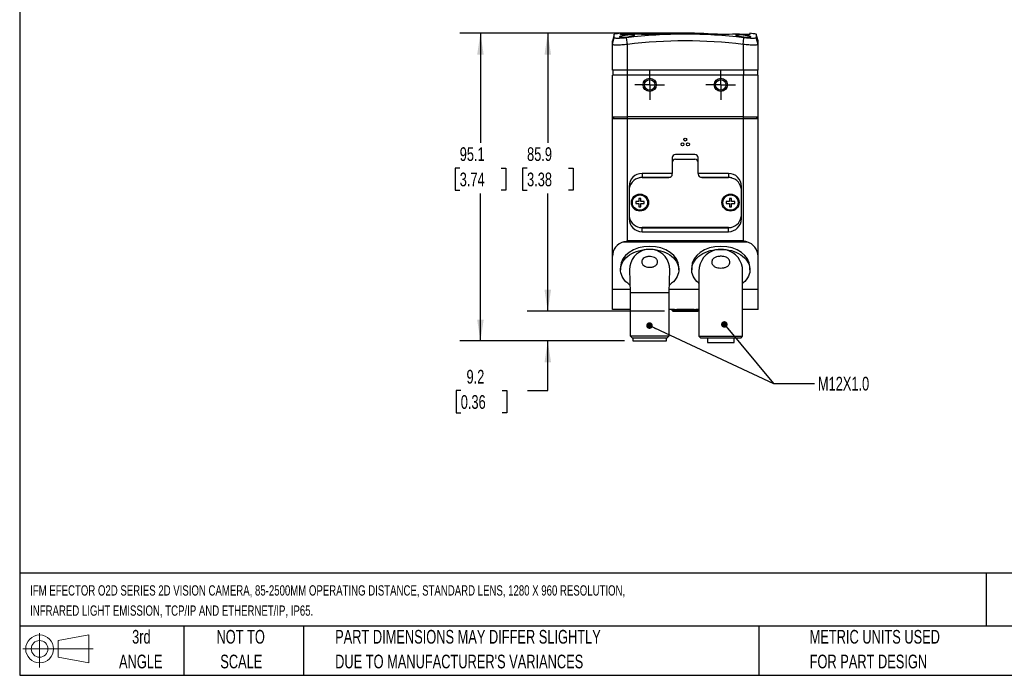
# Model space of a CAD drawing. Header units: millimetres. Extents: x 6 to 273, y 6 to 210.
# Tile 1 of 4: x 6 to 159, y 6 to 108. Entities that reach past the tile are written whole.
import ezdxf

# ---------------------------------------------------------------- set-up
doc = ezdxf.new("R2010")
doc.units = ezdxf.units.MM
doc.linetypes.add('CENTERX2', pattern=[20.32, 12.7, -2.54, 2.54, -2.54])
doc.layers.add('CENTER', color=40, linetype='CENTERX2')
doc.layers.add('DIMENSIONS', color=140, linetype='Continuous', lineweight=25)
doc.layers.add('TEXT', color=140, linetype='Continuous', lineweight=25)
doc.styles.add('SLDTEXTSTYLE0', font='TXT', dxfattribs={"width": 0.7})
doc.dimstyles.new('SLDDIMSTYLE0', dxfattribs={"dimtxt": 2.158008, "dimasz": 3.302, "dimexe": 0, "dimexo": 0.0625, "dimgap": 0.539502, "dimtad": 0, "dimtih": 1, "dimtoh": 1, "dimlfac": 2, "dimrnd": 1e-09, "dimzin": 12, "dimdsep": 46, "dimtxsty": 'SLDTEXTSTYLE0', "dimsah": 1, "dimcen": 0.09, "dimadec": 0, "dimazin": 3, "dimtfac": 1, "dimtofl": 0, "dimtmove": 0, "dimatfit": 3, "dimfxl": 0, "dimfrac": 2, "dimtolj": 1, "dimtzin": 12, "dimarcsym": 0})
doc.dimstyles.new('SLDDIMSTYLE1', dxfattribs={"dimtxt": 2.158008, "dimasz": 3.302, "dimexe": 0, "dimexo": 0.0625, "dimgap": 0.539502, "dimtad": 0, "dimtih": 1, "dimtoh": 1, "dimlfac": 2, "dimrnd": 1e-09, "dimzin": 12, "dimdsep": 46, "dimtxsty": 'SLDTEXTSTYLE0', "dimsah": 1, "dimcen": 0.09, "dimadec": 0, "dimazin": 3, "dimtfac": 1, "dimtmove": 0, "dimatfit": 0, "dimfxl": 0, "dimfrac": 2, "dimtolj": 1, "dimtzin": 12, "dimarcsym": 0})
doc.dimstyles.new('SLDDIMSTYLE2', dxfattribs={"dimtxt": 0.18, "dimasz": 1.016, "dimexe": 0, "dimexo": 0.0625, "dimgap": 0, "dimtad": 0, "dimtih": 1, "dimtoh": 1, "dimdec": 0, "dimrnd": 1e-09, "dimzin": 0, "dimdsep": 46, "dimtxsty": 'Standard', "dimblk1": 'DOT', "dimblk2": 'DOT', "dimsah": 1, "dimcen": 0.09, "dimadec": 0, "dimazin": 0, "dimtfac": 1.016, "dimtdec": 0, "dimtofl": 0, "dimtmove": 0, "dimatfit": 3, "dimldrblk": 'DOT', "dimfxl": 0, "dimfrac": 2, "dimtolj": 1, "dimtzin": 0, "dimarcsym": 0})

# ---------------------------------------------------------------- blocks, each defined once
blk = doc.blocks.new('Block11')
at = {"color": 7, "linetype": 'Continuous', "lineweight": 18}
for p, q in [((2.59, 5.31), (2.59, 0)), ((5.48, 4.17), (10.18, 5.03)), ((10.18, 5.03), (10.18, 0.73)), ((5.48, 1.6), (5.48, 4.17)), ((0, 2.88), (10.87, 2.88)), ((5.48, 1.6), (10.18, 0.73))]:
    blk.add_line(p, q, dxfattribs=at)
for radius in [2.15, 1.29]:
    blk.add_circle((2.59, 2.88), radius, dxfattribs=at)
blk = doc.blocks.new('Block12')
at = {"color": 7, "linetype": 'Continuous'}
blk.add_blockref('Block11', (0, 0), dxfattribs=at)
blk = doc.blocks.new('_D')
at = {"layer": 'DIMENSIONS'}
for p, q in [((107.98, 105.59), (84.82, 105.59)), ((87.99, 105.59), (87.99, 88.67)), ((84.79, 84.75), (84.06, 84.75)), ((84.06, 84.75), (84.06, 81.32)), ((91.2, 84.75), (91.92, 84.75)), ((91.92, 84.75), (91.92, 81.32)), ((84.06, 81.32), (84.79, 81.32)), ((87.99, 62.63), (87.99, 80.84)), ((91.92, 81.32), (91.2, 81.32)), ((106.04, 62.63), (84.82, 62.63))]:
    blk.add_line(p, q, dxfattribs=at)
for points in [[(87.99, 105.59), (87.49, 102.28), (88.5, 102.28)], [(87.99, 62.63), (88.5, 65.93), (87.49, 65.93)]]:
    blk.add_solid(points, dxfattribs=at)
at = {"layer": 'DIMENSIONS', "char_height": 2.117, "attachment_point": 1, "style": 'SLDTEXTSTYLE0'}
for s, insert in [('85.9', (84.79, 87.96)), ('3.38', (84.79, 84.05))]:
    blk.add_mtext(s, dxfattribs=dict(at, insert=insert))
blk = doc.blocks.new('_D_1')
at = {"layer": 'DIMENSIONS'}
for p, q in [((107.98, 105.59), (74.41, 105.59)), ((77.58, 105.59), (77.58, 88.67)), ((74.38, 84.75), (73.65, 84.75)), ((73.65, 84.75), (73.65, 81.32)), ((80.79, 84.75), (81.52, 84.75)), ((81.52, 84.75), (81.52, 81.32)), ((73.65, 81.32), (74.38, 81.32)), ((77.58, 58.03), (77.58, 80.84)), ((81.52, 81.32), (80.79, 81.32)), ((99.85, 58.03), (74.41, 58.03))]:
    blk.add_line(p, q, dxfattribs=at)
for points in [[(77.58, 105.59), (77.08, 102.28), (78.09, 102.28)], [(77.58, 58.03), (78.09, 61.33), (77.08, 61.33)]]:
    blk.add_solid(points, dxfattribs=at)
at = {"layer": 'DIMENSIONS', "char_height": 2.117, "attachment_point": 1, "style": 'SLDTEXTSTYLE0'}
for s, insert in [('95.1', (74.38, 87.96)), ('3.74', (74.38, 84.05))]:
    blk.add_mtext(s, dxfattribs=dict(at, insert=insert))
blk = doc.blocks.new('_D_2')
at = {"layer": 'DIMENSIONS'}
for p, q in [((87.99, 62.63), (87.99, 68.98)), ((106.04, 62.63), (84.82, 62.63)), ((99.85, 58.03), (84.82, 58.03)), ((87.99, 50.35), (87.99, 58.03)), ((74.54, 50.35), (73.81, 50.35)), ((73.81, 50.35), (73.81, 46.92)), ((80.95, 50.35), (81.67, 50.35)), ((81.67, 50.35), (81.67, 46.92)), ((84.84, 50.35), (87.99, 50.35)), ((73.81, 46.92), (74.54, 46.92)), ((81.67, 46.92), (80.95, 46.92))]:
    blk.add_line(p, q, dxfattribs=at)
for points in [[(87.99, 62.63), (88.5, 65.93), (87.49, 65.93)], [(87.99, 58.03), (87.49, 54.72), (88.5, 54.72)]]:
    blk.add_solid(points, dxfattribs=at)
at = {"layer": 'DIMENSIONS', "char_height": 2.117, "attachment_point": 1, "style": 'SLDTEXTSTYLE0'}
for s, insert in [('9.2', (75.43, 53.56)), ('0.36', (74.54, 49.65))]:
    blk.add_mtext(s, dxfattribs=dict(at, insert=insert))
blk = doc.blocks.new('_Dot')
at = {"color": 0, "linetype": 'ByBlock', "lineweight": -2}
blk.add_line((-0.5, 0), (-1, 0), dxfattribs=at)
at = {"color": 0, "linetype": 'ByBlock', "const_width": 0.5}
blk.add_lwpolyline([(-0.25, 0, 1), (0.25, 0, 1)], format="xyb", close=True, dxfattribs=at)
blk = doc.blocks.new('SW_CENTERMARKSYMBOL_0')
at = {"layer": 'CENTER', "color": 0}
for p, q in [((0, 1.27), (0, 2.295)), ((-1.27, 0), (-2.295, 0)), ((0, 0), (-1.27, 0)), ((0, 0), (0, 1.27)), ((0, 0), (0, -1.27)), ((0, 0), (1.27, 0)), ((1.27, 0), (2.295, 0)), ((0, -1.27), (0, -2.295))]:
    blk.add_line(p, q, dxfattribs=at)
blk = doc.blocks.new('SW_CENTERMARKSYMBOL_1')
at = {"layer": 'CENTER', "color": 0}
for p, q in [((0, 1.27), (0, 2.295)), ((-1.27, 0), (-2.295, 0)), ((0, 0), (-1.27, 0)), ((0, 0), (0, 1.27)), ((0, 0), (0, -1.27)), ((0, 0), (1.27, 0)), ((1.27, 0), (2.295, 0)), ((0, -1.27), (0, -2.295))]:
    blk.add_line(p, q, dxfattribs=at)

msp = doc.modelspace()

# ---------------------------------------------------------------- linework, layer by layer
for p, q in [((98.2552, 105.4463), (97.9959, 104.4022)), ((98.2552, 104.8889), (98.2552, 105.4463)), ((99.2459, 105.3675), (99.2459, 105.5863)), ((119.2459, 105.5863), (119.2459, 105.3675)), ((120.4959, 104.4022), (120.2366, 105.4463)), ((120.2366, 105.4463), (120.2366, 104.8889)), ((97.9959, 103.8526), (97.9959, 104.4022)), ((97.9959, 99.861), (97.9959, 103.8529)), ((97.996, 103.8529), (98.2552, 104.8889)), ((100.2959, 103.8526), (100.1681, 104.8889)), ((100.2959, 99.861), (100.2959, 103.8526)), ((118.1959, 103.8529), (118.3236, 104.8889)), ((118.1959, 103.8529), (118.1959, 99.861)), ((120.4959, 103.8526), (120.2366, 104.8889)), ((120.4959, 103.8526), (120.4959, 104.4022)), ((120.4959, 99.861), (120.4959, 103.8526)), ((100.2959, 99.861), (97.9959, 99.861)), ((97.9959, 92.6592), (97.9959, 99.111)), ((100.2959, 99.111), (97.9959, 99.111)), ((98.0459, 99.861), (98.0459, 99.111)), ((100.2559, 99.861), (100.2559, 99.111)), ((118.1959, 99.861), (100.2959, 99.861)), ((100.2959, 92.661), (100.2959, 99.111)), ((118.1959, 99.111), (100.2959, 99.111)), ((120.4959, 99.861), (118.1959, 99.861)), ((118.1959, 99.111), (118.1959, 92.661)), ((120.4959, 99.111), (118.1959, 99.111)), ((118.2359, 99.861), (118.2359, 99.111)), ((120.4459, 99.111), (120.4459, 99.861)), ((120.4959, 92.6592), (120.4959, 99.111)), ((97.9959, 92.4092), (97.9959, 92.6592)), ((97.9959, 71.1105), (97.9959, 92.4092)), ((97.9969, 92.661), (100.2959, 92.661)), ((97.9969, 92.411), (100.2959, 92.411)), ((98.1459, 92.411), (98.1459, 92.661)), ((98.1552, 92.661), (98.1552, 92.411)), ((118.1959, 92.661), (100.2959, 92.661)), ((100.2959, 92.411), (100.2959, 92.661)), ((100.2959, 92.411), (118.1959, 92.411)), ((100.2959, 73.5136), (100.2959, 92.411)), ((118.1959, 92.661), (120.4949, 92.661)), ((118.1959, 92.661), (118.1959, 92.411)), ((118.1959, 92.411), (118.1959, 73.5136)), ((118.1959, 92.411), (120.4949, 92.411)), ((120.3366, 92.411), (120.3366, 92.661)), ((120.3459, 92.661), (120.3459, 92.411)), ((120.4959, 92.4092), (120.4959, 92.6592)), ((120.4959, 71.1105), (120.4959, 92.4092)), ((110.7459, 86.856), (107.7459, 86.856)), ((107.2459, 86.356), (107.2459, 83.916)), ((107.7459, 86.131), (110.7459, 86.131)), ((111.2459, 83.916), (111.2459, 86.356)), ((107.2459, 83.916), (102.5634, 83.916)), ((102.5634, 83.916), (102.5634, 83.3098)), ((107.2459, 83.916), (107.2459, 83.8871)), ((107.2459, 83.831), (107.2459, 83.8871)), ((115.9284, 83.916), (111.2459, 83.916)), ((111.2459, 83.8871), (111.2459, 83.916)), ((111.2459, 83.8871), (111.2459, 83.831)), ((115.9284, 83.916), (115.9284, 83.3098)), ((106.8715, 83.3098), (102.5634, 83.3098)), ((102.5634, 83.281), (106.6959, 83.281)), ((115.9284, 83.3098), (111.6203, 83.3098)), ((111.7959, 83.281), (115.9284, 83.281)), ((100.5634, 81.916), (100.5634, 81.281)), ((100.5634, 81.916), (100.6669, 81.916)), ((100.5634, 81.281), (100.5634, 77.541)), ((117.9284, 81.916), (117.8249, 81.916)), ((117.9284, 81.281), (117.9284, 81.916)), ((117.9284, 77.541), (117.9284, 81.281)), ((102.0959, 79.561), (101.5959, 79.561)), ((101.5959, 79.561), (101.5959, 79.261)), ((101.5959, 79.261), (102.0959, 79.261)), ((102.3959, 80.061), (102.0959, 80.061)), ((102.0959, 80.061), (102.0959, 79.561)), ((102.0959, 79.261), (102.0959, 78.761)), ((102.3959, 79.561), (102.3959, 80.061)), ((102.8959, 79.561), (102.3959, 79.561)), ((102.3959, 78.761), (102.3959, 79.261)), ((102.3959, 79.261), (102.8959, 79.261)), ((102.8959, 79.261), (102.8959, 79.561)), ((116.0959, 79.561), (115.5959, 79.561)), ((115.5959, 79.561), (115.5959, 79.261)), ((115.5959, 79.261), (116.0959, 79.261)), ((116.3959, 80.061), (116.0959, 80.061)), ((116.0959, 80.061), (116.0959, 79.561)), ((116.0959, 79.261), (116.0959, 78.761)), ((116.3959, 79.561), (116.3959, 80.061)), ((116.8959, 79.561), (116.3959, 79.561)), ((116.3959, 78.761), (116.3959, 79.261)), ((116.3959, 79.261), (116.8959, 79.261)), ((116.8959, 79.261), (116.8959, 79.561)), ((102.0959, 78.761), (102.3959, 78.761)), ((116.0959, 78.761), (116.3959, 78.761)), ((100.5634, 77.541), (100.5634, 76.916)), ((100.5634, 76.916), (100.6636, 76.916)), ((117.8282, 76.916), (117.9284, 76.916)), ((117.9284, 76.916), (117.9284, 77.541)), ((115.9284, 75.541), (102.5634, 75.541)), ((102.5634, 74.916), (102.5634, 75.5222)), ((102.5634, 75.5222), (115.9284, 75.5222)), ((102.5634, 74.916), (115.9284, 74.916)), ((115.9284, 74.916), (115.9284, 75.5222)), ((99.7201, 73.3368), (118.7717, 73.3368)), ((118.1959, 73.5136), (100.2959, 73.5136)), ((104.3025, 72.1575), (103.1893, 72.1575)), ((115.5553, 72.1075), (113.9365, 72.1075)), ((97.9959, 65.9855), (97.9959, 71.1105)), ((120.4959, 65.9855), (120.4959, 71.1105)), ((99.2487, 69.4685), (99.2487, 69.026)), ((100.6506, 69.026), (100.7459, 65.526)), ((106.7459, 65.526), (106.8412, 69.026)), ((108.2431, 69.026), (108.2431, 69.4685)), ((110.2487, 69.4685), (110.2487, 69.026)), ((111.3709, 68.831), (111.3709, 58.776)), ((118.1209, 58.776), (118.1209, 68.831)), ((119.2431, 69.026), (119.2431, 69.4685)), ((97.9959, 62.911), (97.9959, 65.9855)), ((100.7334, 65.9855), (97.9959, 65.9855)), ((100.7459, 65.526), (100.7459, 58.8328)), ((100.7459, 65.526), (106.7459, 65.526)), ((106.7459, 58.8328), (106.7459, 65.526)), ((111.3709, 65.9855), (106.7584, 65.9855)), ((120.4959, 65.9855), (118.1209, 65.9855)), ((120.4959, 62.911), (120.4959, 65.9855)), ((100.7459, 62.911), (97.9959, 62.911)), ((107.6086, 62.911), (106.7459, 62.911)), ((107.1584, 62.911), (107.1584, 62.776)), ((107.1584, 62.776), (107.3084, 62.626)), ((107.1584, 62.776), (111.3334, 62.776)), ((107.3084, 62.626), (111.1834, 62.626)), ((111.3709, 62.911), (110.8832, 62.911)), ((111.1834, 62.626), (111.3334, 62.776)), ((111.3334, 62.776), (111.3334, 62.911)), ((120.4959, 62.911), (118.1209, 62.911)), ((100.7459, 58.8328), (101.0526, 58.526)), ((100.7459, 58.8328), (106.7459, 58.8328)), ((101.0526, 58.526), (106.4391, 58.526)), ((101.1209, 58.526), (101.1209, 58.026)), ((101.1209, 58.026), (106.3709, 58.026)), ((106.3709, 58.026), (106.3709, 58.526)), ((106.4391, 58.526), (106.7459, 58.8328)), ((111.3709, 58.776), (111.6209, 58.526)), ((111.3709, 58.776), (118.1209, 58.776)), ((111.6209, 58.526), (117.8709, 58.526)), ((112.6959, 58.526), (112.6959, 57.776)), ((116.7959, 57.776), (116.7959, 58.526)), ((117.8709, 58.526), (118.1209, 58.776)), ((112.6959, 57.776), (116.7959, 57.776))]:
    msp.add_line(p, q)
at = {"flags": 128}
for points in [[(100.7145, 66.677), (100.6425, 66.7245), (100.3471, 66.9435), (100.0826, 67.1814), (99.8512, 67.436), (99.6551, 67.705), (99.496, 67.9859), (99.3755, 68.2763), (99.2945, 68.5734), (99.2538, 68.8747), (99.2538, 69.1773), (99.2945, 69.4786), (99.3755, 69.7757), (99.496, 70.0661), (99.6551, 70.347), (99.8512, 70.616), (100.0826, 70.8706), (100.3471, 71.1085), (100.6425, 71.3275), (100.9659, 71.5257), (101.3145, 71.7012), (101.6852, 71.8525), (102.0745, 71.9782), (102.4789, 72.0772), (102.8948, 72.1485), (103.3184, 72.1916), (103.7459, 72.206), (104.1734, 72.1916), (104.597, 72.1485), (105.0129, 72.0772), (105.4173, 71.9782), (105.8066, 71.8525), (106.1773, 71.7012), (106.5259, 71.5257), (106.8493, 71.3275), (107.1446, 71.1085), (107.4092, 70.8706), (107.6406, 70.616), (107.8367, 70.347), (107.9957, 70.0661), (108.1163, 69.7757), (108.1973, 69.4786), (108.238, 69.1773), (108.238, 68.8747), (108.1973, 68.5734), (108.1163, 68.2763), (107.9957, 67.9859), (107.8367, 67.705), (107.6406, 67.436), (107.4092, 67.1814), (107.1446, 66.9435), (106.8493, 66.7245), (106.7772, 66.677)], [(111.3709, 66.9243), (111.2861, 66.9944), (111.0309, 67.2339), (110.8087, 67.4892), (110.6215, 67.7583), (110.471, 68.0386), (110.3585, 68.3277), (110.2849, 68.623), (110.2511, 68.9219), (110.2572, 69.2217), (110.3032, 69.5198), (110.3888, 69.8135), (110.513, 70.1001), (110.6749, 70.3773), (110.873, 70.6424), (111.1055, 70.8931), (111.3704, 71.1273), (111.6653, 71.3428), (111.9876, 71.5376), (112.3344, 71.7102), (112.7026, 71.8588), (113.0891, 71.9823), (113.4902, 72.0795), (113.9025, 72.1496), (114.3223, 72.1919), (114.7459, 72.206), (115.1695, 72.1919), (115.5893, 72.1496), (116.0016, 72.0795), (116.4027, 71.9823), (116.7891, 71.8588), (117.1574, 71.7102), (117.5042, 71.5376), (117.8265, 71.3428), (118.1214, 71.1273), (118.3863, 70.8931), (118.6188, 70.6424), (118.8169, 70.3773), (118.9788, 70.1001), (119.103, 69.8135), (119.1885, 69.5198), (119.2346, 69.2217), (119.2407, 68.9219), (119.2068, 68.623), (119.1333, 68.3277), (119.0208, 68.0386), (118.8703, 67.7583), (118.6831, 67.4892), (118.4609, 67.2339), (118.2057, 66.9944), (118.1209, 66.9243)]]:
    msp.add_lwpolyline(points, dxfattribs=at)
for centre, radius in [((103.7459, 97.611), 1.025), ((103.7459, 97.611), 0.8105), ((114.7459, 97.611), 1.025), ((114.7459, 97.611), 0.8105), ((108.8209, 88.416), 0.225), ((109.2459, 89.151), 0.225), ((109.6709, 88.416), 0.225), ((102.2459, 79.411), 1.325), ((116.2459, 79.411), 1.325), ((102.2459, 79.411), 1.175), ((116.2459, 79.411), 1.175)]:
    msp.add_circle(centre, radius)
for centre, radius, start, end in [((109.2459, 31.256), 75, 97.662256, 98.426603), ((101.3959, 68.3247), 37.1051, 86.678219, 93.321781), ((109.2459, 31.256), 74.1903, 82.971811, 97.028189), ((109.2459, 31.256), 74.3303, 85.601973, 94.398027), ((117.0959, 68.3247), 37.1051, 86.678219, 93.321781), ((109.2459, 31.256), 75, 81.573397, 82.337744), ((109.2459, 31.256), 73.1462, 82.971837, 97.028189), ((107.7459, 86.356), 0.5, 90, 180), ((110.7459, 86.356), 0.5, 0, 90), ((107.7459, 85.631), 0.5, 90, 180), ((110.7459, 85.631), 0.5, 0, 90), ((102.5634, 81.916), 2, 90, 180), ((106.6959, 83.831), 0.55, 270, 0), ((111.7959, 83.831), 0.55, 180, 270), ((115.9284, 81.916), 2, 0, 90), ((102.5634, 81.281), 2, 90, 170.253446), ((102.5634, 81.916), 1.3938, 90, 110.853894), ((115.9284, 81.916), 1.3938, 69.146106, 90), ((115.9284, 81.281), 2, 9.746554, 90), ((102.5634, 81.281), 2, 170.253446, 180), ((115.9284, 81.281), 2, 0, 9.746554), ((102.5634, 77.541), 2, 180, 189.746554), ((102.5634, 76.916), 2, 180, 270), ((102.5634, 77.541), 2, 189.746554, 270), ((115.9284, 77.541), 2, 270, 350.253446), ((115.9284, 76.916), 2, 270, 360), ((115.9284, 77.541), 2, 350.253446, 0), ((102.5634, 76.916), 1.3938, 253.07275, 270), ((115.9284, 76.916), 1.3938, 270, 286.92725), ((114.7459, 68.831), 3.375, 103.876528, 180), ((114.7459, 68.831), 3.375, 0, 76.123472)]:
    msp.add_arc(centre, radius, start, end)
for centre, major_axis, ratio, start_param, end_param in [((100.2959, 71.1105), (2.3, 0), 0.99976331, 1.82384094, 3.14159265), ((118.1959, 71.1105), (2.3, 0), 0.99976331, 0, 1.31775172), ((103.7459, 69.4685), (4.4972, 0), 0.70702309, 0, 3.14159265), ((103.7459, 69.1104), (0, 3.0976), 0.99962909, 0.18074047, 1.59803356), ((103.7459, -45.3169), (0, 117.4993), 0.2302272, 6.26260776, 6.30376285), ((103.7459, 69.1104), (0, 3.0976), 0.99962909, 4.68515175, 6.10244484), ((114.7459, 69.4685), (4.4972, 0), 0.70702309, 0, 3.14159265)]:
    msp.add_ellipse(centre, major_axis=major_axis, ratio=ratio, start_param=start_param, end_param=end_param)
for points, knots in [([(99.3281, 104.9563), (99.229, 104.9589), (99.1551, 104.9669), (99.0889, 104.9857), (99.0739, 104.9932), (99.0593, 105.0101), (99.0596, 105.0194), (99.075, 105.0398), (99.0903, 105.051), (99.135, 105.0742), (99.1641, 105.0863), (99.2362, 105.1115), (99.2792, 105.1246), (99.3754, 105.1506), (99.429, 105.1637), (99.5475, 105.19), (99.6108, 105.2029), (99.7445, 105.228), (99.8157, 105.2403), (99.9621, 105.2636), (100.0367, 105.2745), (100.1888, 105.2949), (100.2669, 105.3045), (100.4194, 105.3213), (100.4947, 105.3287), (100.643, 105.3414), (100.7149, 105.3465), (100.8506, 105.3543), (100.9155, 105.3569), (101.0356, 105.3596), (101.0901, 105.3596), (101.1879, 105.3571), (101.2316, 105.3544), (101.304, 105.3467), (101.3333, 105.3417), (101.3778, 105.3292), (101.3928, 105.3217), (101.4074, 105.305), (101.4073, 105.2957), (101.3918, 105.2751), (101.3766, 105.2642), (101.3323, 105.2411), (101.3026, 105.2288), (101.2305, 105.2036), (101.1883, 105.1908), (101.0921, 105.1648), (101.0374, 105.1514), (100.9201, 105.1253), (100.8572, 105.1125), (100.7226, 105.0872), (100.6514, 105.0749), (100.4334, 105.0401), (100.2772, 105.019), (100.0486, 104.9937), (99.9719, 104.9861), (99.8243, 104.9734), (99.7533, 104.9683), (99.6168, 104.9604), (99.5514, 104.9577), (99.4323, 104.955), (99.3776, 104.955), (99.3281, 104.9563)], [0, 0, 0, 0, 0.0625, 0.0625, 0.09375, 0.09375, 0.125, 0.125, 0.15625, 0.15625, 0.1875, 0.1875, 0.21875, 0.21875, 0.25, 0.25, 0.28125, 0.28125, 0.3125, 0.3125, 0.34375, 0.34375, 0.375, 0.375, 0.40625, 0.40625, 0.4375, 0.4375, 0.46875, 0.46875, 0.5, 0.5, 0.53125, 0.53125, 0.5625, 0.5625, 0.59375, 0.59375, 0.625, 0.625, 0.65625, 0.65625, 0.6875, 0.6875, 0.71875, 0.71875, 0.75, 0.75, 0.78125, 0.78125, 0.8125, 0.8125, 0.875, 0.875, 0.90625, 0.90625, 0.9375, 0.9375, 0.96875, 0.96875, 1, 1, 1, 1]), ([(118.9815, 104.959), (118.8608, 104.9616), (118.721, 104.9697), (118.5008, 104.9885), (118.4244, 104.996), (118.271, 105.013), (118.1947, 105.0223), (118.0428, 105.0427), (117.9665, 105.0539), (117.8208, 105.0771), (117.7507, 105.0892), (117.6162, 105.1144), (117.5521, 105.1275), (117.435, 105.1535), (117.3813, 105.1665), (117.2838, 105.1928), (117.2415, 105.2057), (117.1697, 105.2307), (117.14, 105.243), (117.0951, 105.2662), (117.0801, 105.2772), (117.0646, 105.2975), (117.0643, 105.307), (117.0789, 105.3238), (117.0936, 105.3312), (117.1381, 105.3438), (117.1677, 105.3489), (117.24, 105.3566), (117.2831, 105.3592), (117.3816, 105.3618), (117.4361, 105.3618), (117.5553, 105.3592), (117.6207, 105.3566), (117.7568, 105.3488), (117.8277, 105.3438), (117.9757, 105.3312), (118.0521, 105.3237), (118.2043, 105.307), (118.2809, 105.2976), (118.4346, 105.2771), (118.5094, 105.2661), (118.6547, 105.243), (118.7261, 105.2308), (118.8607, 105.2056), (118.9236, 105.1928), (119.0411, 105.1668), (119.0958, 105.1534), (119.1923, 105.1274), (119.2346, 105.1146), (119.307, 105.0893), (119.3367, 105.077), (119.4036, 105.0423), (119.4197, 105.0213), (119.3981, 104.996), (119.3832, 104.9885), (119.3389, 104.9759), (119.3097, 104.9708), (119.2372, 104.963), (119.1938, 104.9603), (119.0962, 104.9577), (119.0418, 104.9577), (118.9815, 104.959)], [0, 0, 0, 0, 0.0625, 0.0625, 0.09375, 0.09375, 0.125, 0.125, 0.15625, 0.15625, 0.1875, 0.1875, 0.21875, 0.21875, 0.25, 0.25, 0.28125, 0.28125, 0.3125, 0.3125, 0.34375, 0.34375, 0.375, 0.375, 0.40625, 0.40625, 0.4375, 0.4375, 0.46875, 0.46875, 0.5, 0.5, 0.53125, 0.53125, 0.5625, 0.5625, 0.59375, 0.59375, 0.625, 0.625, 0.65625, 0.65625, 0.6875, 0.6875, 0.71875, 0.71875, 0.75, 0.75, 0.78125, 0.78125, 0.8125, 0.8125, 0.875, 0.875, 0.90625, 0.90625, 0.9375, 0.9375, 0.96875, 0.96875, 1, 1, 1, 1]), ([(100.2959, 103.8526), (100.1452, 103.8398), (99.9973, 103.825), (99.7059, 103.7975), (99.5616, 103.7849), (99.2824, 103.7665), (99.1483, 103.761), (98.8965, 103.7559), (98.7789, 103.7563), (98.5648, 103.7562), (98.4683, 103.7562), (98.3002, 103.762), (98.2286, 103.7678), (98.0554, 103.7953), (97.9959, 103.8272), (97.9959, 103.8526)], [0, 0, 0, 0, 0.125, 0.125, 0.25, 0.25, 0.375, 0.375, 0.5, 0.5, 0.625, 0.625, 0.75, 0.75, 1, 1, 1, 1]), ([(100.1681, 104.8889), (100.0424, 104.8733), (99.9185, 104.8596), (99.6738, 104.8355), (99.5523, 104.8251), (99.3216, 104.8085), (99.2114, 104.8021), (99.0016, 104.7934), (98.9036, 104.7911), (98.7273, 104.7911), (98.6476, 104.7933), (98.5079, 104.802), (98.4493, 104.8084), (98.3535, 104.825), (98.3163, 104.8354), (98.2671, 104.8595), (98.2547, 104.8733), (98.2552, 104.8889)], [0, 0, 0, 0, 0.125, 0.125, 0.25, 0.25, 0.375, 0.375, 0.5, 0.5, 0.625, 0.625, 0.75, 0.75, 0.875, 0.875, 1, 1, 1, 1]), ([(120.4959, 103.8526), (120.4959, 103.8398), (120.4812, 103.825), (120.4239, 103.7975), (120.3807, 103.7849), (120.2661, 103.7665), (120.1949, 103.761), (120.0274, 103.7559), (119.9313, 103.7563), (119.7177, 103.7562), (119.6004, 103.7562), (119.3491, 103.762), (119.2153, 103.7678), (118.7969, 103.7953), (118.4972, 103.8272), (118.1959, 103.8526)], [0, 0, 0, 0, 0.125, 0.125, 0.25, 0.25, 0.375, 0.375, 0.5, 0.5, 0.625, 0.625, 0.75, 0.75, 1, 1, 1, 1]), ([(120.2366, 104.8889), (120.2371, 104.8733), (120.2245, 104.8596), (120.1752, 104.8355), (120.138, 104.8251), (120.0422, 104.8085), (119.9837, 104.8021), (119.8444, 104.7934), (119.7644, 104.7911), (119.5881, 104.7911), (119.4905, 104.7933), (119.2805, 104.802), (119.1703, 104.8084), (118.9397, 104.825), (118.8182, 104.8354), (118.5733, 104.8595), (118.4493, 104.8733), (118.3236, 104.8889)], [0, 0, 0, 0, 0.125, 0.125, 0.25, 0.25, 0.375, 0.375, 0.5, 0.5, 0.625, 0.625, 0.75, 0.75, 0.875, 0.875, 1, 1, 1, 1]), ([(99.7201, 73.3368), (99.8157, 73.3615), (99.9111, 73.3899), (100.1029, 73.4499), (100.1998, 73.4819), (100.2959, 73.5136)], [0, 0, 0, 0, 0.5, 0.5, 1, 1, 1, 1]), ([(118.7717, 73.3368), (118.6761, 73.3615), (118.5806, 73.3899), (118.3889, 73.4499), (118.292, 73.4819), (118.1959, 73.5136)], [0, 0, 0, 0, 0.5, 0.5, 1, 1, 1, 1]), ([(104.8151, 70.6829), (104.8593, 70.6306), (104.8965, 70.5724), (104.9518, 70.4456), (104.9696, 70.3774), (104.9821, 70.2379), (104.9768, 70.1673), (104.9441, 70.0308), (104.9172, 69.9662), (104.8107, 69.7875), (104.7083, 69.6927), (104.5354, 69.5845), (104.4735, 69.5535), (104.3465, 69.5016), (104.2815, 69.4806), (104.1491, 69.4467), (104.0815, 69.4338), (103.9441, 69.4152), (103.8739, 69.4096), (103.6654, 69.4036), (103.5274, 69.4133), (103.2539, 69.4639), (103.1219, 69.5041), (102.8768, 69.6251), (102.7644, 69.7059), (102.633, 69.8653), (102.5961, 69.924), (102.5407, 70.0521), (102.5227, 70.1205), (102.5096, 70.2603), (102.5146, 70.3306), (102.5468, 70.4663), (102.5736, 70.5302), (102.68, 70.7064), (102.7828, 70.7986), (102.9562, 70.9032), (103.0182, 70.9331), (103.1453, 70.9828), (103.2102, 71.0028), (103.3427, 71.0351), (103.4102, 71.0474), (103.5475, 71.0651), (103.6176, 71.0705), (103.826, 71.0762), (103.9637, 71.067), (104.2369, 71.019), (104.3692, 70.9807), (104.5533, 70.8936), (104.6126, 70.8592), (104.7211, 70.78), (104.7709, 70.7351), (104.8151, 70.6829)], [0, 0, 0, 0, 0.03125, 0.03125, 0.0625, 0.0625, 0.09375, 0.09375, 0.125, 0.125, 0.1875, 0.1875, 0.21875, 0.21875, 0.25, 0.25, 0.28125, 0.28125, 0.3125, 0.3125, 0.375, 0.375, 0.4375, 0.4375, 0.5, 0.5, 0.53125, 0.53125, 0.5625, 0.5625, 0.59375, 0.59375, 0.625, 0.625, 0.6875, 0.6875, 0.71875, 0.71875, 0.75, 0.75, 0.78125, 0.78125, 0.8125, 0.8125, 0.875, 0.875, 0.9375, 0.9375, 0.96875, 0.96875, 1, 1, 1, 1]), ([(114.5087, 69.3105), (114.3522, 69.3253), (114.1996, 69.3545), (113.9815, 69.4265), (113.9098, 69.4557), (113.7742, 69.5251), (113.7102, 69.5652), (113.5916, 69.6597), (113.537, 69.7143), (113.4457, 69.8362), (113.4079, 69.9053), (113.3569, 70.0523), (113.3434, 70.1316), (113.3443, 70.2884), (113.3587, 70.3675), (113.4113, 70.5139), (113.4497, 70.5823), (113.5423, 70.7035), (113.5974, 70.7577), (113.7164, 70.851), (113.7815, 70.8912), (113.9181, 70.96), (113.9889, 70.9883), (114.2073, 71.0593), (114.3625, 71.0882), (114.5948, 71.1094), (114.6726, 71.1128), (114.829, 71.1125), (114.908, 71.1087), (115.1413, 71.0864), (115.2928, 71.0575), (115.5858, 70.9604), (115.7232, 70.8937), (115.9024, 70.7504), (115.9558, 70.6967), (116.0473, 70.5739), (116.0847, 70.5051), (116.1356, 70.357), (116.1486, 70.2788), (116.1472, 70.1203), (116.1327, 70.0431), (116.0798, 69.8967), (116.0414, 69.8287), (115.9484, 69.7074), (115.8934, 69.6535), (115.7743, 69.5603), (115.7088, 69.52), (115.5726, 69.4516), (115.5018, 69.4233), (115.3559, 69.376), (115.2802, 69.3569), (115.1277, 69.3273), (115.0511, 69.3167), (114.8203, 69.2957), (114.6652, 69.2957), (114.5087, 69.3105)], [0, 0, 0, 0, 0.0625, 0.0625, 0.09375, 0.09375, 0.125, 0.125, 0.15625, 0.15625, 0.1875, 0.1875, 0.21875, 0.21875, 0.25, 0.25, 0.28125, 0.28125, 0.3125, 0.3125, 0.34375, 0.34375, 0.375, 0.375, 0.4375, 0.4375, 0.46875, 0.46875, 0.5, 0.5, 0.5625, 0.5625, 0.625, 0.625, 0.65625, 0.65625, 0.6875, 0.6875, 0.71875, 0.71875, 0.75, 0.75, 0.78125, 0.78125, 0.8125, 0.8125, 0.84375, 0.84375, 0.875, 0.875, 0.90625, 0.90625, 0.9375, 0.9375, 1, 1, 1, 1]), ([(107.6086, 62.911), (107.7068, 62.911), (107.8171, 62.9132), (108.0607, 62.9194), (108.1957, 62.9235), (108.477, 62.931), (108.6244, 62.9346), (108.9328, 62.9396), (109.088, 62.9409), (109.4006, 62.941), (109.5594, 62.9396), (109.864, 62.9346), (110.0117, 62.9311), (110.2964, 62.9235), (110.4285, 62.9195), (110.6725, 62.9132), (110.785, 62.911), (110.8832, 62.911)], [0, 0, 0, 0, 0.125, 0.125, 0.25, 0.25, 0.375, 0.375, 0.5, 0.5, 0.625, 0.625, 0.75, 0.75, 0.875, 0.875, 1, 1, 1, 1])]:
    msp.add_open_spline(points, degree=3, knots=knots)
for points in [[(97.9959, 92.6592), (97.9959, 92.6604), (97.9962, 92.661), (97.9969, 92.661)], [(97.9969, 92.411), (97.9962, 92.411), (97.9959, 92.4104), (97.9959, 92.4092)], [(120.4949, 92.661), (120.4956, 92.661), (120.4959, 92.6604), (120.4959, 92.6592)], [(120.4949, 92.411), (120.4956, 92.411), (120.4959, 92.4104), (120.4959, 92.4092)], [(115.5553, 72.1075), (115.0157, 72.1732), (114.4761, 72.1732), (113.9365, 72.1075)]]:
    msp.add_open_spline(points, degree=3)
at = {"layer": 'DIMENSIONS'}
msp.add_line((109.2459, 105.5863), (95.4199, 105.5863), dxfattribs=at)
at = {"layer": 'TEXT'}
for p, q in [((6.35, 209.55), (6.35, 6.35)), ((273.05, 22.1261), (6.35, 22.1261)), ((155.7589, 22.1261), (155.7589, 13.97)), ((273.05, 13.97), (6.35, 13.97)), ((31.75, 13.97), (31.75, 6.35)), ((50.2116, 13.97), (50.2116, 6.35)), ((120.6465, 13.97), (120.6465, 6.35)), ((6.35, 6.35), (273.05, 6.35))]:
    msp.add_line(p, q, dxfattribs=at)

# ---------------------------------------------------------------- block references
at = {"layer": 'CENTER'}
for name, p in [('SW_CENTERMARKSYMBOL_0', (103.7459, 97.611)), ('SW_CENTERMARKSYMBOL_1', (114.7459, 97.611))]:
    msp.add_blockref(name, p, dxfattribs=at)
at = {"layer": 'TEXT'}
msp.add_blockref('Block12', (6.8379, 7.5539), dxfattribs=at)

# ---------------------------------------------------------------- texts
at = {"layer": 'DIMENSIONS', "insert": (129.7558, 52.4844), "char_height": 2.11667, "attachment_point": 1, "style": 'SLDTEXTSTYLE0'}
msp.add_mtext('M12X1.0', dxfattribs=at)
msp.add_mtext('M12X1.0', dxfattribs=at)
at = {"layer": 'TEXT', "style": 'SLDTEXTSTYLE0'}
for s, insert, char_height, attachment_point in [('IFM EFECTOR O2D SERIES 2D VISION CAMERA, 85-2500MM OPERATING DISTANCE, STANDARD LENS, 1280 X 960 RESOLUTION,', (7.9657, 20.2622), 1.5875, 1), ('INFRARED LIGHT EMISSION, TCP/IP AND ETHERNET/IP, IP65.', (7.9657, 17.1455), 1.5875, 1), ('3rd', (25.1625, 13.364), 2.11667, 2), ('NOT TO', (40.5158, 13.364), 2.11667, 2), ('PART DIMENSIONS MAY DIFFER SLIGHTLY', (55.1193, 13.364), 2.116667, 1), ('METRIC UNITS USED', (128.4784, 13.364), 2.116667, 1), ('ANGLE', (25.0649, 9.5418), 2.11667, 2), ('SCALE', (40.6121, 9.5418), 2.11667, 2), ("DUE TO MANUFACTURER'S VARIANCES", (55.1193, 9.5418), 2.116667, 1), ('FOR PART DESIGN', (128.4784, 9.5418), 2.116667, 1)]:
    msp.add_mtext(s, dxfattribs=dict(at, insert=insert, char_height=char_height, attachment_point=attachment_point))

# ---------------------------------------------------------------- dimensions: what is measured, and where the dimension line sits
at = {"layer": 'DIMENSIONS'}
for base, p1, p2, dimstyle, picture, middle in [((77.5847, 58.026), (109.2459, 105.5863), (101.1209, 58.026), 'SLDDIMSTYLE0', '_D_1', (77.5847, 84.7531)), ((87.9934, 62.626), (109.2459, 105.5863), (107.3084, 62.626), 'SLDDIMSTYLE0', '_D', (87.9934, 84.7531)), ((87.9934, 58.026), (107.3084, 62.626), (101.1209, 58.026), 'SLDDIMSTYLE1', '_D_2', (87.9934, 50.3478))]:
    dim = msp.add_linear_dim(base=base, p1=p1, p2=p2, angle=90, dimstyle=dimstyle, dxfattribs=at)
    dim.commit()
    dim.dimension.update_dxf_attribs({"geometry": picture, "text_midpoint": middle, "dimtype": 160})

# ---------------------------------------------------------------- leaders
for points in [[(103.7202, 60.3988), (122.8953, 51.4732), (129.2453, 51.4732)], [(115.2916, 60.5796), (122.8953, 51.4732), (129.2453, 51.4732)]]:
    msp.add_leader(points, dimstyle='SLDDIMSTYLE2', dxfattribs=at)

doc.saveas('drawing.dxf')
